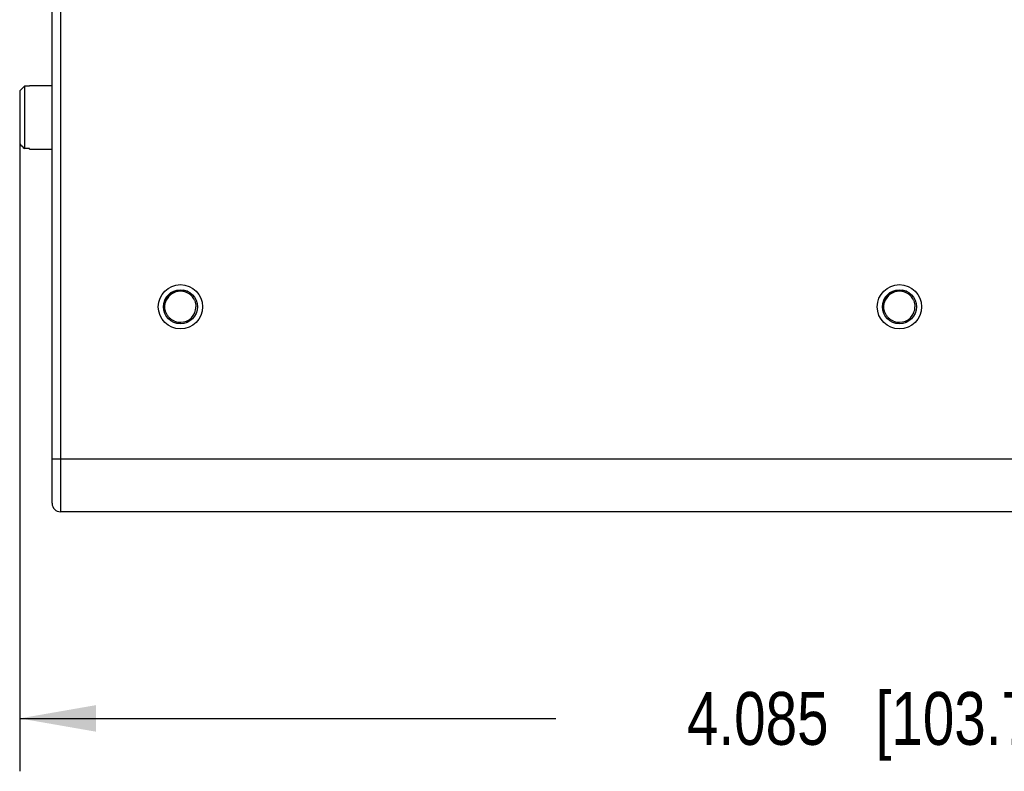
# Model space of a CAD drawing. Header units: inches. Extents: x 0 to 22, y 0 to 17.
# Tile 3 of 42: x 7.6 to 9.9, y 4.7 to 6.4. Entities that reach past the tile are written whole.
import ezdxf

# ---------------------------------------------------------------- set-up
doc = ezdxf.new("R2010")
doc.units = ezdxf.units.IN
doc.header["$LTSCALE"] = 1.21
doc.header["$MEASUREMENT"] = 0
doc.layers.get('0').update_dxf_attribs({"linetype": 'CONTINUOUS'})
doc.layers.add('DIMENSIONS', color=7, linetype='CONTINUOUS')
doc.styles.get("Standard").update_dxf_attribs({"font": 'txt', "width": 0.8})
doc.dimstyles.new('DIMSTYLE_4', dxfattribs={"dimtxt": 0.125, "dimasz": 0.18, "dimexe": 0.18, "dimexo": 0.0625, "dimgap": 0.09, "dimtad": 0, "dimtih": 1, "dimtoh": 1, "dimdec": 3, "dimzin": 4, "dimdsep": 46, "dimtxsty": 'STANDARD', "dimblk": '_FILLED', "dimblk1": '_FILLED', "dimblk2": '_FILLED', "dimcen": 0.09, "dimadec": 0, "dimazin": 0, "dimtp": 0.01, "dimtm": 0.01, "dimtfac": 1, "dimtdec": 3, "dimtofl": 0, "dimtmove": 0, "dimatfit": 3, "dimldrblk": '_FILLED', "dimfxl": 1, "dimtolj": 1, "dimtzin": 4, "dimarcsym": 0})

# ---------------------------------------------------------------- blocks, each defined once
blk = doc.blocks.new('_FILLED')
at = {"color": 0, "linetype": 'BYBLOCK'}
blk.add_solid([(0, 0), (-1, 0.174), (-1, -0.174)], dxfattribs=at)
blk = doc.blocks.new('*D22')
at = {"layer": 'DIMENSIONS', "color": 2, "linetype": 'CONTINUOUS'}
for p, q in [((7.5768, 6.1469), (7.5768, 4.6638)), ((11.6618, 5.3397), (11.6618, 4.6638)), ((7.5768, 4.7888), (8.8443, 4.7888)), ((11.6618, 4.7888), (10.3943, 4.7888))]:
    blk.add_line(p, q, dxfattribs=at)
at = {"layer": 'DIMENSIONS', "color": 2, "linetype": 'CONTINUOUS', "xscale": 0.18, "yscale": 0.18, "zscale": 0.18, "rotation": 180}
blk.add_blockref('_FILLED', (7.5768, 4.7888), dxfattribs=at)
at = {"layer": 'DIMENSIONS', "color": 2, "linetype": 'CONTINUOUS', "xscale": 0.18, "yscale": 0.18, "zscale": 0.18}
blk.add_blockref('_FILLED', (11.6618, 4.7888), dxfattribs=at)
at = {"layer": 'DIMENSIONS', "color": 2, "linetype": 'CONTINUOUS', "insert": (9.6193, 4.8513), "char_height": 0.125, "width": 1.425, "attachment_point": 2, "line_spacing_factor": 0.9}
blk.add_mtext('4.085{\\Ftxt.shx;\\W1.000000;\\H0.125000; }[103.76]', dxfattribs=at)

msp = doc.modelspace()

# ---------------------------------------------------------------- linework, layer by layer
at = {"color": 9, "linetype": 'CONTINUOUS'}
for p, q in [((7.6734, 10.3261), (7.6734, 5.2772)), ((7.6534, 5.4022), (11.6618, 5.4022)), ((7.6534, 5.2972), (7.6534, 5.4022)), ((11.2624, 5.2772), (7.6734, 5.2772))]:
    msp.add_line(p, q, dxfattribs=at)
at = {"color": 6, "linetype": 'CONTINUOUS'}
for p, q in [((7.6534, 5.4022), (7.6534, 10.2961)), ((7.9221, 5.7768), (7.9251, 5.7824)), ((7.9251, 5.7824), (7.9354, 5.7929)), ((9.6221, 5.7768), (9.6251, 5.7824)), ((9.6251, 5.7824), (9.6355, 5.7929)), ((7.9185, 5.7668), (7.9184, 5.7675)), ((9.6185, 5.7668), (9.6184, 5.7675))]:
    msp.add_line(p, q, dxfattribs=at)
at = {"color": 7, "linetype": 'CONTINUOUS'}
for p, q in [((7.5768, 6.2719), (7.5768, 6.1468)), ((7.5878, 6.2832), (7.5878, 6.1356)), ((7.5998, 6.2832), (7.5878, 6.2832)), ((7.5998, 6.2832), (7.5998, 6.2844)), ((7.5998, 6.2844), (7.6534, 6.2844)), ((7.5998, 6.1356), (7.5878, 6.1356)), ((7.5998, 6.1344), (7.5998, 6.1356)), ((7.5998, 6.1344), (7.6534, 6.1344))]:
    msp.add_line(p, q, dxfattribs=at)
at = {"color": 6, "linetype": 'CONTINUOUS'}
for centre, radius in [((7.9568, 5.7617), 0.0524), ((7.9568, 5.7617), 0.0403), ((9.6568, 5.7617), 0.0524), ((9.6568, 5.7617), 0.0403)]:
    msp.add_circle(centre, radius, dxfattribs=at)
at = {"color": 7, "linetype": 'CONTINUOUS'}
for centre, start, end in [((11.1494, 2.7788), 135.4642, 135.6443), ((11.1494, 9.64), 224.3557, 224.5358)]:
    msp.add_arc(centre, 4.9966, start, end, dxfattribs=at)
at = {"color": 6, "linetype": 'CONTINUOUS'}
for centre, radius, start, end in [((7.9568, 5.7616), 0.0367, 22.3868, 157.553), ((7.9588, 5.7609), 0.04, 103.5275, 116.0742), ((7.9585, 5.7612), 0.0397, 64.7947, 83.1458), ((9.6568, 5.7616), 0.0367, 22.3868, 157.553), ((9.6588, 5.7609), 0.04, 103.5275, 116.0742), ((9.6585, 5.7612), 0.0397, 64.7947, 83.1458), ((7.9601, 5.7602), 0.0415, 154.1469, 156.4455), ((7.9595, 5.7605), 0.0408, 146.0056, 154.1376), ((9.6602, 5.7602), 0.0415, 154.1469, 156.4455), ((9.6595, 5.7605), 0.0408, 146.0056, 154.1376), ((7.9565, 5.7617), 0.037, 337.8211, 359.92), ((9.6566, 5.7617), 0.037, 337.8211, 359.92), ((7.9568, 5.7617), 0.0367, 248.1599, 337.737), ((9.6568, 5.7617), 0.0367, 248.1599, 337.737)]:
    msp.add_arc(centre, radius, start, end, dxfattribs=at)
at = {"color": 9, "linetype": 'CONTINUOUS'}
for centre, radius, start, end in [((7.9568, 5.762), 0.0385, 78.2784, 100.9949), ((9.6568, 5.762), 0.0385, 78.2784, 100.9949), ((7.9568, 5.7616), 0.0389, 127.3502, 171.2935), ((7.9566, 5.7618), 0.0387, 125.5955, 127.2699), ((7.9569, 5.7614), 0.0392, 120.3934, 125.5923), ((9.6569, 5.7616), 0.0389, 127.3502, 171.2935), ((9.6567, 5.7618), 0.0387, 125.5955, 127.2699), ((9.657, 5.7614), 0.0392, 120.3934, 125.5923), ((7.6734, 5.2972), 0.02, 180, 270)]:
    msp.add_arc(centre, radius, start, end, dxfattribs=at)
at = {"color": 6, "linetype": 'CONTINUOUS'}
for points, knots in [([(7.9494, 5.7998), (7.9517, 5.8004), (7.9563, 5.801), (7.961, 5.8009), (7.9633, 5.8006)], [0, 0, 0, 0, 0.499177, 1, 1, 1, 1]), ([(9.6494, 5.7998), (9.6517, 5.8004), (9.6563, 5.801), (9.661, 5.8009), (9.6633, 5.8006)], [0, 0, 0, 0, 0.499177, 1, 1, 1, 1]), ([(7.9193, 5.7766), (7.9191, 5.7758), (7.9185, 5.7729), (7.9183, 5.7698), (7.9184, 5.7675)], [0, 0, 0, 0, 0.250874, 1, 1, 1, 1]), ([(7.9221, 5.7768), (7.9219, 5.7764), (7.9215, 5.7755), (7.921, 5.7741), (7.9206, 5.7728), (7.9202, 5.7716), (7.9199, 5.7707), (7.9198, 5.77), (7.9196, 5.7693), (7.9194, 5.7688), (7.9193, 5.7683), (7.9192, 5.768), (7.9192, 5.7677), (7.9191, 5.7675), (7.9191, 5.7673), (7.919, 5.7671), (7.919, 5.7669), (7.919, 5.7667), (7.9189, 5.7666), (7.9189, 5.7665), (7.9189, 5.7665), (7.9188, 5.7664), (7.9187, 5.7665), (7.9186, 5.7666), (7.9185, 5.7667), (7.9185, 5.7668)], [0, 0, 0, 0, 0.126181, 0.252359, 0.378529, 0.50467, 0.567749, 0.63087, 0.693693, 0.757078, 0.78902, 0.819879, 0.84934, 0.864668, 0.881257, 0.899744, 0.919364, 0.937408, 0.94501, 0.951316, 0.956277, 0.960402, 0.970288, 0.984209, 1, 1, 1, 1]), ([(7.92, 5.7613), (7.92, 5.7637), (7.9205, 5.7686), (7.9219, 5.7734), (7.9228, 5.7756)], [0, 0, 0, 0, 0.499064, 1, 1, 1, 1]), ([(7.9412, 5.7969), (7.9381, 5.7953), (7.9322, 5.7915), (7.9276, 5.7862), (7.9257, 5.7833)], [0, 0, 0, 0, 0.49996, 1, 1, 1, 1]), ([(7.9907, 5.7756), (7.9916, 5.7734), (7.993, 5.7688), (7.9935, 5.764), (7.9935, 5.7617)], [0, 0, 0, 0, 0.50097, 1, 1, 1, 1]), ([(9.6193, 5.7766), (9.6191, 5.7758), (9.6186, 5.7729), (9.6183, 5.7698), (9.6184, 5.7675)], [0, 0, 0, 0, 0.250874, 1, 1, 1, 1]), ([(9.6221, 5.7768), (9.6219, 5.7764), (9.6216, 5.7755), (9.621, 5.7741), (9.6206, 5.7728), (9.6202, 5.7716), (9.62, 5.7707), (9.6198, 5.77), (9.6196, 5.7693), (9.6195, 5.7688), (9.6194, 5.7683), (9.6193, 5.768), (9.6192, 5.7677), (9.6191, 5.7675), (9.6191, 5.7673), (9.6191, 5.7671), (9.619, 5.7669), (9.619, 5.7667), (9.619, 5.7666), (9.6189, 5.7665), (9.6189, 5.7665), (9.6188, 5.7664), (9.6187, 5.7665), (9.6186, 5.7666), (9.6186, 5.7667), (9.6185, 5.7668)], [0, 0, 0, 0, 0.126181, 0.252359, 0.378529, 0.50467, 0.567749, 0.63087, 0.693693, 0.757078, 0.78902, 0.819879, 0.84934, 0.864668, 0.881257, 0.899744, 0.919364, 0.937408, 0.94501, 0.951316, 0.956277, 0.960402, 0.970288, 0.984209, 1, 1, 1, 1]), ([(9.62, 5.7613), (9.62, 5.7637), (9.6205, 5.7686), (9.6219, 5.7734), (9.6229, 5.7756)], [0, 0, 0, 0, 0.499064, 1, 1, 1, 1]), ([(9.6412, 5.7969), (9.6381, 5.7953), (9.6323, 5.7915), (9.6276, 5.7862), (9.6257, 5.7833)], [0, 0, 0, 0, 0.49996, 1, 1, 1, 1]), ([(9.6908, 5.7756), (9.6917, 5.7734), (9.6931, 5.7688), (9.6935, 5.764), (9.6935, 5.7617)], [0, 0, 0, 0, 0.50097, 1, 1, 1, 1]), ([(7.9231, 5.7471), (7.9221, 5.7493), (7.9206, 5.754), (7.92, 5.7589), (7.92, 5.7613)], [0, 0, 0, 0, 0.501546, 1, 1, 1, 1]), ([(9.6231, 5.7471), (9.6221, 5.7493), (9.6206, 5.754), (9.62, 5.7589), (9.62, 5.7613)], [0, 0, 0, 0, 0.501546, 1, 1, 1, 1]), ([(7.9431, 5.7276), (7.9409, 5.7285), (7.9366, 5.7307), (7.931, 5.7352), (7.9264, 5.7407), (7.924, 5.7449), (7.9231, 5.7471)], [0, 0, 0, 0, 0.250148, 0.500042, 0.749665, 1, 1, 1, 1]), ([(9.6432, 5.7276), (9.6409, 5.7285), (9.6367, 5.7307), (9.631, 5.7352), (9.6264, 5.7407), (9.6241, 5.7449), (9.6231, 5.7471)], [0, 0, 0, 0, 0.250148, 0.500042, 0.749665, 1, 1, 1, 1])]:
    msp.add_open_spline(points, degree=3, knots=knots, dxfattribs=at)

# ---------------------------------------------------------------- dimensions: what is measured, and where the dimension line sits
at = {"layer": 'DIMENSIONS', "color": 2, "linetype": 'CONTINUOUS'}
dim = msp.add_linear_dim(base=(11.6618, 4.7888), p1=(7.5768, 6.1469), p2=(11.6618, 5.3397), dimstyle='DIMSTYLE_4', dxfattribs=at)
dim.commit()
dim.dimension.update_dxf_attribs({"geometry": '*D22', "text_midpoint": (9.4693, 4.7888), "dimtype": 160})

doc.saveas('drawing.dxf')
